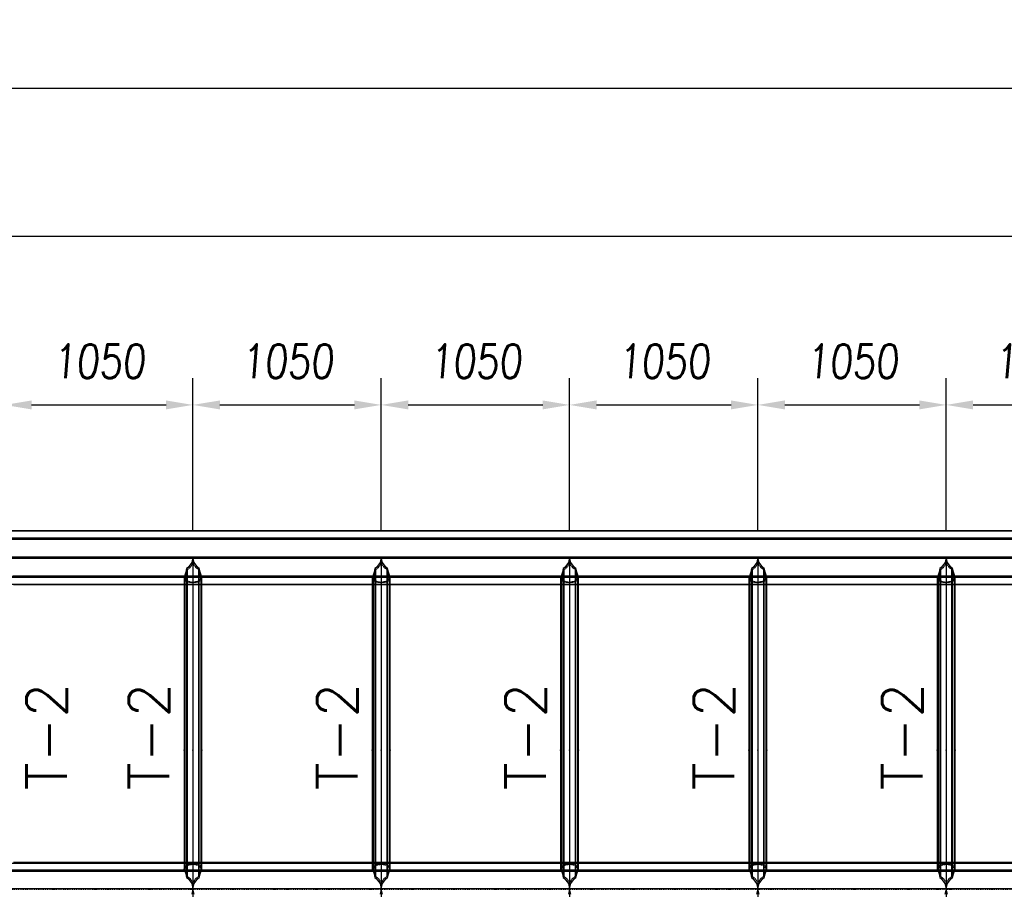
# Model space of a CAD drawing. Extents: x 463450 to 504470, y 98709 to 135344.
# Tile 15 of 20: x 468953 to 474442, y 129712 to 134562. Entities that reach past the tile are written whole.
import ezdxf
from ezdxf.enums import TextEntityAlignment as Align

# ---------------------------------------------------------------- set-up
doc = ezdxf.new("R2010")
doc.units = 0
doc.header["$LTSCALE"] = 10
doc.header["$MEASUREMENT"] = 0
doc.linetypes.add('DASHDOT', pattern=[1, 0.5, -0.25, 0, -0.25])
doc.linetypes.add('HIDDEN', pattern=[0.375, 0.25, -0.125])
doc.layers.get('0').update_dxf_attribs({"linetype": 'CONTINUOUS'})
doc.layers.get('Defpoints').update_dxf_attribs({"linetype": 'CONTINUOUS'})
for name, color, linetype in [('A', 2, 'DASHDOT'), ('COTAS', 7, 'CONTINUOUS'), ('FORIR', 4, 'CONTINUOUS'), ('G', 3, 'CONTINUOUS'), ('mark3d', 2, 'CONTINUOUS'), ('TR', 6, 'HIDDEN'), ('TXT1', 7, 'CONTINUOUS')]:
    doc.layers.add(name, color=color, linetype=linetype)
doc.styles.add('PADRAO MTL', font='txt.shx', dxfattribs={"width": 0.8, "oblique": 5})
doc.styles.add('POS', font='ROMANS', dxfattribs={"width": 0.7})
doc.styles.get("Standard").update_dxf_attribs({"font": 'txt.shx', "width": 0.7, "oblique": 5})
doc.dimstyles.new('1-75', dxfattribs={"dimscale": 75, "dimtxt": 2.5, "dimasz": 2, "dimexe": 2, "dimexo": 2, "dimgap": 2, "dimtad": 1, "dimdec": 0, "dimdsep": 46, "dimtxsty": 'PADRAO MTL', "dimcen": 3, "dimclrd": 1, "dimclre": 1, "dimclrt": 7, "dimadec": 0, "dimazin": 0, "dimtfac": 1, "dimtdec": 0, "dimtmove": 0, "dimatfit": 3, "dimfxl": 1, "dimtfill": 1, "dimtolj": 1, "dimarcsym": 0})

# ---------------------------------------------------------------- blocks, each defined once
blk = doc.blocks.new('3D_INFOM')
blk.add_point((0, 0))
at = {"layer": 'FORIR', "flags": 1}
blk.add_attdef('MARK', (7.6, -4.3), '', height=5.26, dxfattribs=at)
blk = doc.blocks.new('3D_INFOTEXT')
blk.add_point((0, 0))
at = {"flags": 1}
for tag, p in [('MAR_PEZ', (7.2, 4.1)), ('POS_PEZ', (7.6, -4.3)), ('HANDLE', (7, -38.5)), ('LUN_PRO', (7.2, -21.9)), ('NOM_PRO', (7.6, -13.2)), ('MAT_PRO', (7.6, -30.1))]:
    blk.add_attdef(tag, p, '', height=5.26, dxfattribs=at)
blk = doc.blocks.new('*D7')
at = {"layer": 'COTAS', "color": 1, "lineweight": -2, "transparency": 16777216}
blk.add_line((483418.7, 133353.7), (468718.7, 133353.7), dxfattribs=at)
at = {"layer": 'COTAS', "color": 1, "transparency": 16777216}
for points in [[(468718.7, 133378.7), (468718.7, 133328.7), (468568.7, 133353.7)], [(483418.7, 133378.7), (483418.7, 133328.7), (483568.7, 133353.7)]]:
    blk.add_solid(points, dxfattribs=at)
at = {"layer": 'Defpoints', "color": 0, "transparency": 16777216}
for p in [(468568.7, 133353.7), (468568.7, 133353.7), (483568.7, 133353.7)]:
    blk.add_point(p, dxfattribs=at)
at = {"layer": 'COTAS', "color": 7, "transparency": 16777216, "insert": (476068.7, 133597.4), "char_height": 187.5, "attachment_point": 5, "style": 'PADRAO MTL', "bg_fill": 3, "box_fill_scale": 1.25, "bg_fill_color": 256, "bg_fill_true_color": 13158600, "bg_fill_transparency": 0}
blk.add_mtext('\\A1;15000', dxfattribs=at)
blk = doc.blocks.new('*D14')
at = {"layer": 'COTAS', "color": 1, "lineweight": -2, "transparency": 16777216}
for p, q in [((466768.7, 133653.7), (466768.7, 134327.7)), ((484618.7, 133653.7), (484618.7, 134327.7)), ((484468.7, 134177.7), (466918.7, 134177.7))]:
    blk.add_line(p, q, dxfattribs=at)
at = {"layer": 'COTAS', "color": 1, "transparency": 16777216}
for points in [[(466918.7, 134202.7), (466918.7, 134152.7), (466768.7, 134177.7)], [(484468.7, 134202.7), (484468.7, 134152.7), (484618.7, 134177.7)]]:
    blk.add_solid(points, dxfattribs=at)
at = {"layer": 'Defpoints', "color": 0, "transparency": 16777216}
for p in [(466768.7, 134177.7), (466768.7, 133503.7), (484618.7, 133503.7)]:
    blk.add_point(p, dxfattribs=at)
at = {"layer": 'COTAS', "color": 7, "transparency": 16777216, "insert": (475693.7, 134421.4), "char_height": 187.5, "attachment_point": 5, "style": 'PADRAO MTL', "bg_fill": 3, "box_fill_scale": 1.25, "bg_fill_color": 256, "bg_fill_true_color": 13158600, "bg_fill_transparency": 0}
blk.add_mtext('\\A1;17850', dxfattribs=at)
blk = doc.blocks.new('mark3d1')
at = {"layer": 'mark3d', "color": 4, "style": 'POS'}
blk.add_attdef('MARK', text='', height=3, dxfattribs=at).set_placement((7.179, -1.226), align=Align.CENTER)
blk = doc.blocks.new('*D18')
at = {"layer": 'COTAS', "color": 1, "lineweight": -2, "transparency": 16777216}
for p, q in [((468868.7, 131713.9), (468868.7, 132563.5)), ((469918.7, 131713.9), (469918.7, 132563.5)), ((469018.7, 132413.5), (469768.7, 132413.5))]:
    blk.add_line(p, q, dxfattribs=at)
at = {"layer": 'COTAS', "color": 1, "transparency": 16777216}
for points in [[(469018.7, 132438.5), (469018.7, 132388.5), (468868.7, 132413.5)], [(469768.7, 132438.5), (469768.7, 132388.5), (469918.7, 132413.5)]]:
    blk.add_solid(points, dxfattribs=at)
at = {"layer": 'Defpoints', "color": 0, "transparency": 16777216}
for p in [(469918.7, 132413.5), (468868.7, 131563.9), (469918.7, 131563.9)]:
    blk.add_point(p, dxfattribs=at)
at = {"layer": 'COTAS', "color": 7, "transparency": 16777216, "insert": (469393.7, 132657.3), "char_height": 187.5, "attachment_point": 5, "style": 'PADRAO MTL', "bg_fill": 3, "box_fill_scale": 1.25, "bg_fill_color": 256, "bg_fill_true_color": 13158600, "bg_fill_transparency": 0}
blk.add_mtext('\\A1;1050', dxfattribs=at)
blk = doc.blocks.new('*D19')
at = {"layer": 'COTAS', "color": 1, "lineweight": -2, "transparency": 16777216}
for p, q in [((469918.7, 131713.9), (469918.7, 132563.5)), ((470968.7, 131713.9), (470968.7, 132563.5)), ((470068.7, 132413.5), (470818.7, 132413.5))]:
    blk.add_line(p, q, dxfattribs=at)
at = {"layer": 'COTAS', "color": 1, "transparency": 16777216}
for points in [[(470068.7, 132438.5), (470068.7, 132388.5), (469918.7, 132413.5)], [(470818.7, 132438.5), (470818.7, 132388.5), (470968.7, 132413.5)]]:
    blk.add_solid(points, dxfattribs=at)
at = {"layer": 'Defpoints', "color": 0, "transparency": 16777216}
for p in [(470968.7, 132413.5), (469918.7, 131563.9), (470968.7, 131563.9)]:
    blk.add_point(p, dxfattribs=at)
at = {"layer": 'COTAS', "color": 7, "transparency": 16777216, "insert": (470443.7, 132657.3), "char_height": 187.5, "attachment_point": 5, "style": 'PADRAO MTL', "bg_fill": 3, "box_fill_scale": 1.25, "bg_fill_color": 256, "bg_fill_true_color": 13158600, "bg_fill_transparency": 0}
blk.add_mtext('\\A1;1050', dxfattribs=at)
blk = doc.blocks.new('*D20')
at = {"layer": 'COTAS', "color": 1, "lineweight": -2, "transparency": 16777216}
for p, q in [((470968.7, 131713.9), (470968.7, 132563.5)), ((472018.7, 131713.9), (472018.7, 132563.5)), ((471118.7, 132413.5), (471868.7, 132413.5))]:
    blk.add_line(p, q, dxfattribs=at)
at = {"layer": 'COTAS', "color": 1, "transparency": 16777216}
for points in [[(471118.7, 132438.5), (471118.7, 132388.5), (470968.7, 132413.5)], [(471868.7, 132438.5), (471868.7, 132388.5), (472018.7, 132413.5)]]:
    blk.add_solid(points, dxfattribs=at)
at = {"layer": 'Defpoints', "color": 0, "transparency": 16777216}
for p in [(472018.7, 132413.5), (470968.7, 131563.9), (472018.7, 131563.9)]:
    blk.add_point(p, dxfattribs=at)
at = {"layer": 'COTAS', "color": 7, "transparency": 16777216, "insert": (471493.7, 132657.3), "char_height": 187.5, "attachment_point": 5, "style": 'PADRAO MTL', "bg_fill": 3, "box_fill_scale": 1.25, "bg_fill_color": 256, "bg_fill_true_color": 13158600, "bg_fill_transparency": 0}
blk.add_mtext('\\A1;1050', dxfattribs=at)
blk = doc.blocks.new('*D21')
at = {"layer": 'COTAS', "color": 1, "lineweight": -2, "transparency": 16777216}
for p, q in [((472018.7, 131713.9), (472018.7, 132563.5)), ((473068.7, 131713.9), (473068.7, 132563.5)), ((472168.7, 132413.5), (472918.7, 132413.5))]:
    blk.add_line(p, q, dxfattribs=at)
at = {"layer": 'COTAS', "color": 1, "transparency": 16777216}
for points in [[(472168.7, 132438.5), (472168.7, 132388.5), (472018.7, 132413.5)], [(472918.7, 132438.5), (472918.7, 132388.5), (473068.7, 132413.5)]]:
    blk.add_solid(points, dxfattribs=at)
at = {"layer": 'Defpoints', "color": 0, "transparency": 16777216}
for p in [(473068.7, 132413.5), (472018.7, 131563.9), (473068.7, 131563.9)]:
    blk.add_point(p, dxfattribs=at)
at = {"layer": 'COTAS', "color": 7, "transparency": 16777216, "insert": (472543.7, 132657.3), "char_height": 187.5, "attachment_point": 5, "style": 'PADRAO MTL', "bg_fill": 3, "box_fill_scale": 1.25, "bg_fill_color": 256, "bg_fill_true_color": 13158600, "bg_fill_transparency": 0}
blk.add_mtext('\\A1;1050', dxfattribs=at)
blk = doc.blocks.new('*D22')
at = {"layer": 'COTAS', "color": 1, "lineweight": -2, "transparency": 16777216}
for p, q in [((473068.7, 131713.9), (473068.7, 132563.5)), ((474118.7, 131713.9), (474118.7, 132563.5)), ((473218.7, 132413.5), (473968.7, 132413.5))]:
    blk.add_line(p, q, dxfattribs=at)
at = {"layer": 'COTAS', "color": 1, "transparency": 16777216}
for points in [[(473218.7, 132438.5), (473218.7, 132388.5), (473068.7, 132413.5)], [(473968.7, 132438.5), (473968.7, 132388.5), (474118.7, 132413.5)]]:
    blk.add_solid(points, dxfattribs=at)
at = {"layer": 'Defpoints', "color": 0, "transparency": 16777216}
for p in [(474118.7, 132413.5), (473068.7, 131563.9), (474118.7, 131563.9)]:
    blk.add_point(p, dxfattribs=at)
at = {"layer": 'COTAS', "color": 7, "transparency": 16777216, "insert": (473593.7, 132657.3), "char_height": 187.5, "attachment_point": 5, "style": 'PADRAO MTL', "bg_fill": 3, "box_fill_scale": 1.25, "bg_fill_color": 256, "bg_fill_true_color": 13158600, "bg_fill_transparency": 0}
blk.add_mtext('\\A1;1050', dxfattribs=at)
blk = doc.blocks.new('*D23')
at = {"layer": 'COTAS', "color": 1, "lineweight": -2, "transparency": 16777216}
for p, q in [((474118.7, 131713.9), (474118.7, 132563.5)), ((475168.7, 131713.9), (475168.7, 132563.5)), ((474268.7, 132413.5), (475018.7, 132413.5))]:
    blk.add_line(p, q, dxfattribs=at)
at = {"layer": 'COTAS', "color": 1, "transparency": 16777216}
for points in [[(474268.7, 132438.5), (474268.7, 132388.5), (474118.7, 132413.5)], [(475018.7, 132438.5), (475018.7, 132388.5), (475168.7, 132413.5)]]:
    blk.add_solid(points, dxfattribs=at)
at = {"layer": 'Defpoints', "color": 0, "transparency": 16777216}
for p in [(475168.7, 132413.5), (474118.7, 131563.9), (475168.7, 131563.9)]:
    blk.add_point(p, dxfattribs=at)
at = {"layer": 'COTAS', "color": 7, "transparency": 16777216, "insert": (474643.7, 132657.3), "char_height": 187.5, "attachment_point": 5, "style": 'PADRAO MTL', "bg_fill": 3, "box_fill_scale": 1.25, "bg_fill_color": 256, "bg_fill_true_color": 13158600, "bg_fill_transparency": 0}
blk.add_mtext('\\A1;1050', dxfattribs=at)

msp = doc.modelspace()

# ---------------------------------------------------------------- linework, layer by layer
at = {"layer": 'A'}
msp.add_line((464054.1, 129712.4), (485383.1, 129712.4), dxfattribs=at)
at = {"layer": 'G'}
for p, q in [((484618.7, 131711.4), (466768.7, 131711.4)), ((484574.8, 131669.6), (466812.6, 131669.6)), ((484468.7, 131564.4), (466918.7, 131564.4)), ((469918.7, 131563.9), (469911.9, 131535.1)), ((469925.5, 131535.1), (469918.7, 131563.9)), ((469918.7, 131563.9), (469918.7, 129714.7)), ((470968.7, 131563.9), (470961.9, 131535.1)), ((470975.5, 131535.1), (470968.7, 131563.9)), ((470968.7, 131563.9), (470968.7, 129714.7)), ((472018.7, 131563.9), (472011.9, 131535.1)), ((472025.5, 131535.1), (472018.7, 131563.9)), ((472018.7, 131563.9), (472018.7, 129714.7)), ((473068.7, 131563.9), (473061.9, 131535.1)), ((473075.5, 131535.1), (473068.7, 131563.9)), ((473068.7, 131563.9), (473068.7, 129714.7)), ((474118.7, 131563.9), (474111.9, 131535.1)), ((474125.5, 131535.1), (474118.7, 131563.9)), ((474118.7, 131563.9), (474118.7, 129714.7)), ((469883.3, 131500.6), (469879, 131480.6)), ((469891.2, 131506.8), (469883.3, 131500.6)), ((469883.3, 131500.6), (469883.3, 129777.8)), ((469911.9, 131535.1), (469891.2, 131506.8)), ((469946.1, 131506.8), (469925.5, 131535.1)), ((469954.1, 131500.6), (469946.1, 131506.8)), ((469958.4, 131480.6), (469954.1, 131500.6)), ((469954.1, 129777.8), (469954.1, 131500.6)), ((470933.3, 131500.6), (470929, 131480.6)), ((470941.2, 131506.8), (470933.3, 131500.6)), ((470933.3, 131500.6), (470933.3, 129777.8)), ((470961.9, 131535.1), (470941.2, 131506.8)), ((470996.1, 131506.8), (470975.5, 131535.1)), ((471004.1, 131500.6), (470996.1, 131506.8)), ((471008.4, 131480.6), (471004.1, 131500.6)), ((471004.1, 129777.8), (471004.1, 131500.6)), ((471983.3, 131500.6), (471979, 131480.6)), ((471991.2, 131506.8), (471983.3, 131500.6)), ((471983.3, 131500.6), (471983.3, 129777.8)), ((472011.9, 131535.1), (471991.2, 131506.8)), ((472046.1, 131506.8), (472025.5, 131535.1)), ((472054.1, 131500.6), (472046.1, 131506.8)), ((472058.4, 131480.6), (472054.1, 131500.6)), ((472054.1, 129777.8), (472054.1, 131500.6)), ((473033.3, 131500.6), (473029, 131480.6)), ((473041.2, 131506.8), (473033.3, 131500.6)), ((473033.3, 131500.6), (473033.3, 129777.8)), ((473061.9, 131535.1), (473041.2, 131506.8)), ((473096.1, 131506.8), (473075.5, 131535.1)), ((473104.1, 131500.6), (473096.1, 131506.8)), ((473108.4, 131480.6), (473104.1, 131500.6)), ((473104.1, 129777.8), (473104.1, 131500.6)), ((474083.3, 131500.6), (474079, 131480.6)), ((474091.2, 131506.8), (474083.3, 131500.6)), ((474083.3, 131500.6), (474083.3, 129777.8)), ((474111.9, 131535.1), (474091.2, 131506.8)), ((474146.1, 131506.8), (474125.5, 131535.1)), ((474154.1, 131500.6), (474146.1, 131506.8)), ((474158.4, 131480.6), (474154.1, 131500.6)), ((474154.1, 129777.8), (474154.1, 131500.6)), ((469871.2, 131457.5), (468916.2, 131457.5)), ((469871.2, 131457.5), (469868.7, 131452.4)), ((469868.7, 131452.4), (469868.7, 129824.7)), ((469879, 131480.6), (469871.2, 131457.5)), ((469966.2, 131457.5), (469958.4, 131480.6)), ((469968.7, 131452.4), (469966.2, 131457.5)), ((470921.2, 131457.5), (469966.2, 131457.5)), ((469968.7, 129824.7), (469968.7, 131452.4)), ((470921.2, 131457.5), (470918.7, 131452.4)), ((470918.7, 131452.4), (470918.7, 129824.7)), ((470929, 131480.6), (470921.2, 131457.5)), ((471016.2, 131457.5), (471008.4, 131480.6)), ((471018.7, 131452.4), (471016.2, 131457.5)), ((471971.2, 131457.5), (471016.2, 131457.5)), ((471018.7, 129824.7), (471018.7, 131452.4)), ((471971.2, 131457.5), (471968.7, 131452.4)), ((471968.7, 131452.4), (471968.7, 129824.7)), ((471979, 131480.6), (471971.2, 131457.5)), ((472066.2, 131457.5), (472058.4, 131480.6)), ((472068.7, 131452.4), (472066.2, 131457.5)), ((473021.2, 131457.5), (472066.2, 131457.5)), ((472068.7, 129824.7), (472068.7, 131452.4)), ((473021.2, 131457.5), (473018.7, 131452.4)), ((473018.7, 131452.4), (473018.7, 129824.7)), ((473029, 131480.6), (473021.2, 131457.5)), ((473116.2, 131457.5), (473108.4, 131480.6)), ((473118.7, 131452.4), (473116.2, 131457.5)), ((474071.2, 131457.5), (473116.2, 131457.5)), ((473118.7, 129824.7), (473118.7, 131452.4)), ((474071.2, 131457.5), (474068.7, 131452.4)), ((474068.7, 131452.4), (474068.7, 129824.7)), ((474079, 131480.6), (474071.2, 131457.5)), ((474166.2, 131457.5), (474158.4, 131480.6)), ((474168.7, 131452.4), (474166.2, 131457.5)), ((475121.2, 131457.5), (474166.2, 131457.5)), ((474168.7, 129824.7), (474168.7, 131452.4)), ((468918.7, 131411.4), (469868.7, 131411.4)), ((469968.7, 131411.4), (470918.7, 131411.4)), ((471018.7, 131411.4), (471968.7, 131411.4)), ((472068.7, 131411.4), (473018.7, 131411.4)), ((473118.7, 131411.4), (474068.7, 131411.4)), ((474168.7, 131411.4), (475118.7, 131411.4)), ((469868.7, 129861.7), (468918.7, 129861.7)), ((470918.7, 129861.7), (469968.7, 129861.7)), ((471968.7, 129861.7), (471018.7, 129861.7)), ((473018.7, 129861.7), (472068.7, 129861.7)), ((474068.7, 129861.7), (473118.7, 129861.7)), ((475118.7, 129861.7), (474168.7, 129861.7)), ((469868.7, 129824.7), (469871.2, 129819.9)), ((469871.2, 129819.9), (469878.9, 129797.5)), ((469878.9, 129797.5), (469883.3, 129777.8)), ((469954.1, 129777.8), (469958.5, 129797.5)), ((469958.5, 129797.5), (469966.2, 129819.9)), ((469966.2, 129819.9), (469968.7, 129824.7)), ((470918.7, 129824.7), (470921.2, 129819.9)), ((470921.2, 129819.9), (470928.9, 129797.5)), ((470928.9, 129797.5), (470933.3, 129777.8)), ((471004.1, 129777.8), (471008.5, 129797.5)), ((471008.5, 129797.5), (471016.2, 129819.9)), ((471016.2, 129819.9), (471018.7, 129824.7)), ((471968.7, 129824.7), (471971.2, 129819.9)), ((471971.2, 129819.9), (471978.9, 129797.5)), ((471978.9, 129797.5), (471983.3, 129777.8)), ((472054.1, 129777.8), (472058.5, 129797.5)), ((472058.5, 129797.5), (472066.2, 129819.9)), ((472066.2, 129819.9), (472068.7, 129824.7)), ((473018.7, 129824.7), (473021.2, 129819.9)), ((473021.2, 129819.9), (473028.9, 129797.5)), ((473028.9, 129797.5), (473033.3, 129777.8)), ((473104.1, 129777.8), (473108.5, 129797.5)), ((473108.5, 129797.5), (473116.2, 129819.9)), ((473116.2, 129819.9), (473118.7, 129824.7)), ((474068.7, 129824.7), (474071.2, 129819.9)), ((474071.2, 129819.9), (474078.9, 129797.5)), ((474078.9, 129797.5), (474083.3, 129777.8)), ((474154.1, 129777.8), (474158.5, 129797.5)), ((474158.5, 129797.5), (474166.2, 129819.9)), ((474166.2, 129819.9), (474168.7, 129824.7)), ((469883.3, 129777.8), (469891, 129771.9)), ((469891, 129771.9), (469911.6, 129743.9)), ((469911.6, 129743.9), (469918.6, 129714.7)), ((469918.8, 129714.7), (469925.8, 129743.9)), ((469925.8, 129743.9), (469946.4, 129771.9)), ((469946.4, 129771.9), (469954.1, 129777.8)), ((470933.3, 129777.8), (470941, 129771.9)), ((470941, 129771.9), (470961.6, 129743.9)), ((470961.6, 129743.9), (470968.6, 129714.7)), ((470968.8, 129714.7), (470975.8, 129743.9)), ((470975.8, 129743.9), (470996.4, 129771.9)), ((470996.4, 129771.9), (471004.1, 129777.8)), ((471983.3, 129777.8), (471991, 129771.9)), ((471991, 129771.9), (472011.6, 129743.9)), ((472011.6, 129743.9), (472018.6, 129714.7)), ((472018.8, 129714.7), (472025.8, 129743.9)), ((472025.8, 129743.9), (472046.4, 129771.9)), ((472046.4, 129771.9), (472054.1, 129777.8)), ((473033.3, 129777.8), (473041, 129771.9)), ((473041, 129771.9), (473061.6, 129743.9)), ((473061.6, 129743.9), (473068.6, 129714.7)), ((473068.8, 129714.7), (473075.8, 129743.9)), ((473075.8, 129743.9), (473096.4, 129771.9)), ((473096.4, 129771.9), (473104.1, 129777.8)), ((474083.3, 129777.8), (474091, 129771.9)), ((474091, 129771.9), (474111.6, 129743.9)), ((474111.6, 129743.9), (474118.6, 129714.7)), ((474118.8, 129714.7), (474125.8, 129743.9)), ((474125.8, 129743.9), (474146.4, 129771.9)), ((474146.4, 129771.9), (474154.1, 129777.8)), ((469918.6, 129714.7), (468868.8, 129714.7)), ((469918.6, 129714.7), (469911.6, 129685.4)), ((469918.6, 129714.7), (469918.7, 129714.7)), ((469918.7, 129714.7), (469918.7, 122566.2)), ((469918.8, 129714.7), (469918.7, 129714.7)), ((469925.8, 129685.4), (469918.8, 129714.7)), ((470968.6, 129714.7), (469918.8, 129714.7)), ((470968.6, 129714.7), (470961.6, 129685.4)), ((470968.6, 129714.7), (470968.7, 129714.7)), ((470968.7, 129714.7), (470968.7, 122566.2)), ((470968.8, 129714.7), (470968.7, 129714.7)), ((470975.8, 129685.4), (470968.8, 129714.7)), ((472018.6, 129714.7), (470968.8, 129714.7)), ((472018.6, 129714.7), (472011.6, 129685.4)), ((472018.6, 129714.7), (472018.7, 129714.7)), ((472018.7, 129714.7), (472018.7, 122566.2)), ((472018.7, 129714.7), (472018.8, 129714.7)), ((472025.8, 129685.4), (472018.8, 129714.7)), ((473068.6, 129714.7), (472018.8, 129714.7)), ((473068.6, 129714.7), (473061.6, 129685.4)), ((473068.6, 129714.7), (473068.7, 129714.7)), ((473068.7, 129714.7), (473068.7, 122566.2)), ((473068.7, 129714.7), (473068.8, 129714.7)), ((473075.8, 129685.4), (473068.8, 129714.7)), ((474118.6, 129714.7), (473068.8, 129714.7)), ((474118.6, 129714.7), (474111.6, 129685.4)), ((474118.7, 129714.7), (474118.6, 129714.7)), ((474118.7, 129714.7), (474118.7, 122566.2)), ((474118.7, 129714.7), (474118.8, 129714.7)), ((474125.8, 129685.4), (474118.8, 129714.7)), ((475168.6, 129714.7), (474118.8, 129714.7))]:
    msp.add_line(p, q, dxfattribs=at)
at = {"layer": 'TR'}
for p, q in [((484616, 131708.7), (466771.3, 131708.7)), ((466812.6, 131665.3), (484574.8, 131665.3)), ((466814.5, 131667.7), (484572.9, 131667.7)), ((484572.9, 131663.5), (466814.5, 131663.5)), ((466918.7, 131564.4), (484468.7, 131564.4)), ((484468.7, 131558.5), (466918.7, 131558.5)), ((466918.7, 131558.4), (484468.7, 131558.4)), ((469886.7, 131494.3), (469883.7, 131480.6)), ((469902.7, 131506.8), (469886.7, 131494.3)), ((469886.7, 131494.3), (469886.7, 129784)), ((469918.7, 131528.7), (469902.7, 131506.8)), ((469934.7, 131506.8), (469918.7, 131528.7)), ((469950.7, 131494.3), (469934.7, 131506.8)), ((469950.7, 129784), (469950.7, 131494.3)), ((469953.7, 131480.6), (469950.7, 131494.3)), ((470936.7, 131494.3), (470933.7, 131480.6)), ((470952.7, 131506.8), (470936.7, 131494.3)), ((470936.7, 131494.3), (470936.7, 129784)), ((470968.7, 131528.7), (470952.7, 131506.8)), ((470984.7, 131506.8), (470968.7, 131528.7)), ((471000.7, 131494.3), (470984.7, 131506.8)), ((471000.7, 129784), (471000.7, 131494.3)), ((471003.7, 131480.6), (471000.7, 131494.3)), ((471986.7, 131494.3), (471983.7, 131480.6)), ((472002.7, 131506.8), (471986.7, 131494.3)), ((471986.7, 131494.3), (471986.7, 129784)), ((472018.7, 131528.7), (472002.7, 131506.8)), ((472034.7, 131506.8), (472018.7, 131528.7)), ((472050.7, 131494.3), (472034.7, 131506.8)), ((472050.7, 129784), (472050.7, 131494.3)), ((472053.7, 131480.6), (472050.7, 131494.3)), ((473036.7, 131494.3), (473033.7, 131480.6)), ((473052.7, 131506.8), (473036.7, 131494.3)), ((473036.7, 131494.3), (473036.7, 129784)), ((473068.7, 131528.7), (473052.7, 131506.8)), ((473084.7, 131506.8), (473068.7, 131528.7)), ((473100.7, 131494.3), (473084.7, 131506.8)), ((473100.7, 129784), (473100.7, 131494.3)), ((473103.7, 131480.6), (473100.7, 131494.3)), ((474086.7, 131494.3), (474083.7, 131480.6)), ((474102.7, 131506.8), (474086.7, 131494.3)), ((474086.7, 131494.3), (474086.7, 129784)), ((474118.7, 131528.7), (474102.7, 131506.8)), ((474134.7, 131506.8), (474118.7, 131528.7)), ((474150.7, 131494.3), (474134.7, 131506.8)), ((474150.7, 129784), (474150.7, 131494.3)), ((474153.7, 131480.6), (474150.7, 131494.3)), ((467022.9, 131459.3), (484364.5, 131459.3)), ((484364.5, 131455.2), (467022.9, 131455.2)), ((467024.8, 131453.2), (484362.6, 131453.2)), ((469875.6, 131438.4), (469868.7, 131452.4)), ((469966.2, 131457.5), (469871.2, 131457.5)), ((469876, 131457.5), (469873.4, 131452.4)), ((469880.3, 131438.4), (469873.4, 131452.4)), ((469873.4, 131452.4), (469873.4, 129824.7)), ((469883.3, 131428), (469875.6, 131438.4)), ((469883.7, 131480.6), (469876, 131457.5)), ((469886.7, 131429.9), (469880.3, 131438.4)), ((469900.7, 131424), (469883.3, 131428)), ((469912.2, 131424), (469886.7, 131429.9)), ((469950.7, 131429.9), (469925.2, 131424)), ((469954.1, 131428), (469936.7, 131424)), ((469957.1, 131438.4), (469950.7, 131429.9)), ((469961.4, 131457.5), (469953.7, 131480.6)), ((469961.8, 131438.4), (469954.1, 131428)), ((469963.9, 131452.4), (469957.1, 131438.4)), ((469963.9, 131452.4), (469961.4, 131457.5)), ((469968.7, 131452.4), (469961.8, 131438.4)), ((469963.9, 129824.7), (469963.9, 131452.4)), ((470925.6, 131438.4), (470918.7, 131452.4)), ((471016.2, 131457.5), (470921.2, 131457.5)), ((470926, 131457.5), (470923.4, 131452.4)), ((470930.3, 131438.4), (470923.4, 131452.4)), ((470923.4, 131452.4), (470923.4, 129824.7)), ((470933.3, 131428), (470925.6, 131438.4)), ((470933.7, 131480.6), (470926, 131457.5)), ((470936.7, 131429.9), (470930.3, 131438.4)), ((470950.7, 131424), (470933.3, 131428)), ((470962.2, 131424), (470936.7, 131429.9)), ((471000.7, 131429.9), (470975.2, 131424)), ((471004.1, 131428), (470986.7, 131424)), ((471007.1, 131438.4), (471000.7, 131429.9)), ((471011.4, 131457.5), (471003.7, 131480.6)), ((471011.8, 131438.4), (471004.1, 131428)), ((471013.9, 131452.4), (471007.1, 131438.4)), ((471013.9, 131452.4), (471011.4, 131457.5)), ((471018.7, 131452.4), (471011.8, 131438.4)), ((471013.9, 129824.7), (471013.9, 131452.4)), ((471975.6, 131438.4), (471968.7, 131452.4)), ((472066.2, 131457.5), (471971.2, 131457.5)), ((471976, 131457.5), (471973.4, 131452.4)), ((471980.3, 131438.4), (471973.4, 131452.4)), ((471973.4, 131452.4), (471973.4, 129824.7)), ((471983.3, 131428), (471975.6, 131438.4)), ((471983.7, 131480.6), (471976, 131457.5)), ((471986.7, 131429.9), (471980.3, 131438.4)), ((472000.7, 131424), (471983.3, 131428)), ((472012.2, 131424), (471986.7, 131429.9)), ((472050.7, 131429.9), (472025.2, 131424)), ((472054.1, 131428), (472036.7, 131424)), ((472057.1, 131438.4), (472050.7, 131429.9)), ((472061.4, 131457.5), (472053.7, 131480.6)), ((472061.8, 131438.4), (472054.1, 131428)), ((472063.9, 131452.4), (472057.1, 131438.4)), ((472063.9, 131452.4), (472061.4, 131457.5)), ((472068.7, 131452.4), (472061.8, 131438.4)), ((472063.9, 129824.7), (472063.9, 131452.4)), ((473025.6, 131438.4), (473018.7, 131452.4)), ((473116.2, 131457.5), (473021.2, 131457.5)), ((473026, 131457.5), (473023.4, 131452.4)), ((473030.3, 131438.4), (473023.4, 131452.4)), ((473023.4, 131452.4), (473023.4, 129824.7)), ((473033.3, 131428), (473025.6, 131438.4)), ((473033.7, 131480.6), (473026, 131457.5)), ((473036.7, 131429.9), (473030.3, 131438.4)), ((473050.7, 131424), (473033.3, 131428)), ((473062.2, 131424), (473036.7, 131429.9)), ((473100.7, 131429.9), (473075.2, 131424)), ((473104.1, 131428), (473086.7, 131424)), ((473107.1, 131438.4), (473100.7, 131429.9)), ((473111.4, 131457.5), (473103.7, 131480.6)), ((473111.8, 131438.4), (473104.1, 131428)), ((473113.9, 131452.4), (473107.1, 131438.4)), ((473113.9, 131452.4), (473111.4, 131457.5)), ((473118.7, 131452.4), (473111.8, 131438.4)), ((473113.9, 129824.7), (473113.9, 131452.4)), ((474075.6, 131438.4), (474068.7, 131452.4)), ((474166.2, 131457.5), (474071.2, 131457.5)), ((474076, 131457.5), (474073.4, 131452.4)), ((474080.3, 131438.4), (474073.4, 131452.4)), ((474073.4, 131452.4), (474073.4, 129824.7)), ((474083.3, 131428), (474075.6, 131438.4)), ((474083.7, 131480.6), (474076, 131457.5)), ((474086.7, 131429.9), (474080.3, 131438.4)), ((474100.7, 131424), (474083.3, 131428)), ((474112.2, 131424), (474086.7, 131429.9)), ((474150.7, 131429.9), (474125.2, 131424)), ((474154.1, 131428), (474136.7, 131424)), ((474157.1, 131438.4), (474150.7, 131429.9)), ((474161.4, 131457.5), (474153.7, 131480.6)), ((474161.8, 131438.4), (474154.1, 131428)), ((474163.9, 131452.4), (474157.1, 131438.4)), ((474163.9, 131452.4), (474161.4, 131457.5)), ((474168.7, 131452.4), (474161.8, 131438.4)), ((474163.9, 129824.7), (474163.9, 131452.4)), ((467066, 131414.1), (484321.3, 131414.1)), ((469868.7, 131411.4), (469968.7, 131411.4)), ((469918.7, 131421.6), (469900.7, 131424)), ((469918.7, 131423.1), (469912.2, 131424)), ((469936.7, 131424), (469918.7, 131421.6)), ((469925.2, 131424), (469918.7, 131423.1)), ((470918.7, 131411.4), (471018.7, 131411.4)), ((470968.7, 131421.6), (470950.7, 131424)), ((470968.7, 131423.1), (470962.2, 131424)), ((470986.7, 131424), (470968.7, 131421.6)), ((470975.2, 131424), (470968.7, 131423.1)), ((471968.7, 131411.4), (472068.7, 131411.4)), ((472018.7, 131421.6), (472000.7, 131424)), ((472018.7, 131423.1), (472012.2, 131424)), ((472036.7, 131424), (472018.7, 131421.6)), ((472025.2, 131424), (472018.7, 131423.1)), ((473018.7, 131411.4), (473118.7, 131411.4)), ((473068.7, 131421.6), (473050.7, 131424)), ((473068.7, 131423.1), (473062.2, 131424)), ((473086.7, 131424), (473068.7, 131421.6)), ((473075.2, 131424), (473068.7, 131423.1)), ((474068.7, 131411.4), (474168.7, 131411.4)), ((474118.7, 131421.6), (474100.7, 131424)), ((474118.7, 131423.1), (474112.2, 131424)), ((474136.7, 131424), (474118.7, 131421.6)), ((474125.2, 131424), (474118.7, 131423.1)), ((483528, 129855.4), (467068.7, 129855.4)), ((469968.7, 129861.7), (469868.7, 129861.7)), ((469868.7, 129824.7), (469875.6, 129838.1)), ((469873.4, 129824.7), (469880.4, 129838.1)), ((469875.6, 129838.1), (469883.3, 129847.7)), ((469880.4, 129838.1), (469886.7, 129846)), ((469883.3, 129847.7), (469900.9, 129851.4)), ((469886.7, 129846), (469912.4, 129851.4)), ((469900.9, 129851.4), (469918.7, 129853.5)), ((469912.4, 129851.4), (469918.7, 129852.2)), ((469918.7, 129853.5), (469936.5, 129851.4)), ((469918.7, 129852.2), (469925, 129851.4)), ((469925, 129851.4), (469950.7, 129846)), ((469936.5, 129851.4), (469954.1, 129847.7)), ((469950.7, 129846), (469957, 129838.1)), ((469954.1, 129847.7), (469961.8, 129838.1)), ((469957, 129838.1), (469963.9, 129824.7)), ((469961.8, 129838.1), (469968.7, 129824.7)), ((471018.7, 129861.7), (470918.7, 129861.7)), ((470918.7, 129824.7), (470925.6, 129838.1)), ((470923.4, 129824.7), (470930.4, 129838.1)), ((470925.6, 129838.1), (470933.3, 129847.7)), ((470930.4, 129838.1), (470936.7, 129846)), ((470933.3, 129847.7), (470950.9, 129851.4)), ((470936.7, 129846), (470962.4, 129851.4)), ((470950.9, 129851.4), (470968.7, 129853.5)), ((470962.4, 129851.4), (470968.7, 129852.2)), ((470968.7, 129853.5), (470986.5, 129851.4)), ((470968.7, 129852.2), (470975, 129851.4)), ((470975, 129851.4), (471000.7, 129846)), ((470986.5, 129851.4), (471004.1, 129847.7)), ((471000.7, 129846), (471007, 129838.1)), ((471004.1, 129847.7), (471011.8, 129838.1)), ((471007, 129838.1), (471013.9, 129824.7)), ((471011.8, 129838.1), (471018.7, 129824.7)), ((472068.7, 129861.7), (471968.7, 129861.7)), ((471968.7, 129824.7), (471975.6, 129838.1)), ((471973.4, 129824.7), (471980.4, 129838.1)), ((471975.6, 129838.1), (471983.3, 129847.7)), ((471980.4, 129838.1), (471986.7, 129846)), ((471983.3, 129847.7), (472000.9, 129851.4)), ((471986.7, 129846), (472012.4, 129851.4)), ((472000.9, 129851.4), (472018.7, 129853.5)), ((472012.4, 129851.4), (472018.7, 129852.2)), ((472018.7, 129853.5), (472036.5, 129851.4)), ((472018.7, 129852.2), (472025, 129851.4)), ((472025, 129851.4), (472050.7, 129846)), ((472036.5, 129851.4), (472054.1, 129847.7)), ((472050.7, 129846), (472057, 129838.1)), ((472054.1, 129847.7), (472061.8, 129838.1)), ((472057, 129838.1), (472063.9, 129824.7)), ((472061.8, 129838.1), (472068.7, 129824.7)), ((473118.7, 129861.7), (473018.7, 129861.7)), ((473018.7, 129824.7), (473025.6, 129838.1)), ((473023.4, 129824.7), (473030.4, 129838.1)), ((473025.6, 129838.1), (473033.3, 129847.7)), ((473030.4, 129838.1), (473036.7, 129846)), ((473033.3, 129847.7), (473050.9, 129851.4)), ((473036.7, 129846), (473062.4, 129851.4)), ((473050.9, 129851.4), (473068.7, 129853.5)), ((473062.4, 129851.4), (473068.7, 129852.2)), ((473068.7, 129853.5), (473086.5, 129851.4)), ((473068.7, 129852.2), (473075, 129851.4)), ((473075, 129851.4), (473100.7, 129846)), ((473086.5, 129851.4), (473104.1, 129847.7)), ((473100.7, 129846), (473107, 129838.1)), ((473104.1, 129847.7), (473111.8, 129838.1)), ((473107, 129838.1), (473113.9, 129824.7)), ((473111.8, 129838.1), (473118.7, 129824.7)), ((474168.7, 129861.7), (474068.7, 129861.7)), ((474068.7, 129824.7), (474075.6, 129838.1)), ((474073.4, 129824.7), (474080.4, 129838.1)), ((474075.6, 129838.1), (474083.3, 129847.7)), ((474080.4, 129838.1), (474086.7, 129846)), ((474083.3, 129847.7), (474100.9, 129851.4)), ((474086.7, 129846), (474112.4, 129851.4)), ((474100.9, 129851.4), (474118.7, 129853.5)), ((474112.4, 129851.4), (474118.7, 129852.2)), ((474118.7, 129853.5), (474136.5, 129851.4)), ((474118.7, 129852.2), (474125, 129851.4)), ((474125, 129851.4), (474150.7, 129846)), ((474136.5, 129851.4), (474154.1, 129847.7)), ((474150.7, 129846), (474157, 129838.1)), ((474154.1, 129847.7), (474161.8, 129838.1)), ((474157, 129838.1), (474163.9, 129824.7)), ((474161.8, 129838.1), (474168.7, 129824.7)), ((483460.9, 129815.7), (467024.7, 129815.7)), ((483457.3, 129811.3), (467028.4, 129811.3)), ((467028.5, 129815.3), (483460.6, 129815.3)), ((468821.2, 129819.9), (483465.2, 129819.9)), ((469873.4, 129824.7), (469875.9, 129819.9)), ((469875.9, 129819.9), (469883.7, 129797.5)), ((469883.7, 129797.5), (469886.7, 129784)), ((469886.7, 129784), (469902.5, 129771.9)), ((469934.9, 129771.9), (469950.7, 129784)), ((469950.7, 129784), (469953.7, 129797.5)), ((469953.7, 129797.5), (469961.5, 129819.9)), ((469961.5, 129819.9), (469963.9, 129824.7)), ((470923.4, 129824.7), (470925.9, 129819.9)), ((470925.9, 129819.9), (470933.7, 129797.5)), ((470933.7, 129797.5), (470936.7, 129784)), ((470936.7, 129784), (470952.5, 129771.9)), ((470984.9, 129771.9), (471000.7, 129784)), ((471000.7, 129784), (471003.7, 129797.5)), ((471003.7, 129797.5), (471011.5, 129819.9)), ((471011.5, 129819.9), (471013.9, 129824.7)), ((471973.4, 129824.7), (471975.9, 129819.9)), ((471975.9, 129819.9), (471983.7, 129797.5)), ((471983.7, 129797.5), (471986.7, 129784)), ((471986.7, 129784), (472002.5, 129771.9)), ((472034.9, 129771.9), (472050.7, 129784)), ((472050.7, 129784), (472053.7, 129797.5)), ((472053.7, 129797.5), (472061.5, 129819.9)), ((472061.5, 129819.9), (472063.9, 129824.7)), ((473023.4, 129824.7), (473025.9, 129819.9)), ((473025.9, 129819.9), (473033.7, 129797.5)), ((473033.7, 129797.5), (473036.7, 129784)), ((473036.7, 129784), (473052.5, 129771.9)), ((473084.9, 129771.9), (473100.7, 129784)), ((473100.7, 129784), (473103.7, 129797.5)), ((473103.7, 129797.5), (473111.5, 129819.9)), ((473111.5, 129819.9), (473113.9, 129824.7)), ((474073.4, 129824.7), (474075.9, 129819.9)), ((474075.9, 129819.9), (474083.7, 129797.5)), ((474083.7, 129797.5), (474086.7, 129784)), ((474086.7, 129784), (474102.5, 129771.9)), ((474134.9, 129771.9), (474150.7, 129784)), ((474150.7, 129784), (474153.7, 129797.5)), ((474153.7, 129797.5), (474161.5, 129819.9)), ((474161.5, 129819.9), (474163.9, 129824.7)), ((469902.5, 129771.9), (469918.7, 129749.9)), ((469918.7, 129749.9), (469934.9, 129771.9)), ((470952.5, 129771.9), (470968.7, 129749.9)), ((470968.7, 129749.9), (470984.9, 129771.9)), ((472002.5, 129771.9), (472018.7, 129749.9)), ((472018.7, 129749.9), (472034.9, 129771.9)), ((473052.5, 129771.9), (473068.7, 129749.9)), ((473068.7, 129749.9), (473084.9, 129771.9)), ((474102.5, 129771.9), (474118.7, 129749.9)), ((474118.7, 129749.9), (474134.9, 129771.9)), ((483419, 129714.6), (466959.5, 129714.6)), ((469918.6, 129714.7), (469918.8, 129714.7)), ((469918.8, 129714.7), (469918.6, 129714.7)), ((470968.6, 129714.7), (470968.8, 129714.7)), ((470968.8, 129714.7), (470968.6, 129714.7)), ((472018.6, 129714.7), (472018.8, 129714.7)), ((472018.8, 129714.7), (472018.6, 129714.7)), ((473068.6, 129714.7), (473068.8, 129714.7)), ((473068.8, 129714.7), (473068.6, 129714.7)), ((474118.6, 129714.7), (474118.8, 129714.7)), ((474118.8, 129714.7), (474118.6, 129714.7))]:
    msp.add_line(p, q, dxfattribs=at)

# ---------------------------------------------------------------- block references
for p in [(469868.7, 130488.8), (469968.7, 130488.8), (470918.7, 130488.8), (471018.7, 130488.8), (471968.7, 130488.8), (472068.7, 130488.8), (473018.7, 130488.8), (473118.7, 130488.8), (474068.7, 130488.8), (474168.7, 130488.8)]:
    msp.add_blockref('3D_INFOTEXT', p)
at = {"layer": 'G'}
for p in [(469918.7, 130488.8), (470968.7, 130488.8), (472018.7, 130488.8), (473068.7, 130488.8), (474118.7, 130488.8)]:
    msp.add_blockref('3D_INFOM', p, dxfattribs=at)
at = {"layer": 'TXT1', "xscale": 75, "yscale": 75, "zscale": 75, "rotation": 90}
for p in [(469123.4, 130025.5), (469693.7, 130025.5), (470743.7, 130025.5), (471793.7, 130025.5), (472843.7, 130025.5), (473893.7, 130025.5)]:
    msp.add_blockref('mark3d1', p, dxfattribs=at).add_auto_attribs({'MARK': 'T-2'})

# ---------------------------------------------------------------- dimensions: what is measured, and where the dimension line sits
at = {"layer": 'COTAS'}
dim = msp.add_linear_dim(base=(468568.7, 133353.7), p1=(483568.7, 133353.7), p2=(468568.7, 133353.7), dimstyle='1-75', dxfattribs=at)
dim.commit()
dim.dimension.update_dxf_attribs({"geometry": '*D7', "text_midpoint": (476068.7, 133597.4)})

# ---------------------------------------------------------------- next in the draw order: dimensions: what is measured, and where the dimension line sits
for base, p1, p2, picture, middle in [((466768.7, 134177.7), (484618.7, 133503.7), (466768.7, 133503.7), '*D14', (475693.7, 134421.4)), ((469918.7, 132413.5), (468868.7, 131563.9), (469918.7, 131563.9), '*D18', (469393.7, 132657.3))]:
    dim = msp.add_linear_dim(base=base, p1=p1, p2=p2, dimstyle='1-75', dxfattribs=at)
    dim.commit()
    dim.dimension.update_dxf_attribs({"geometry": picture, "text_midpoint": middle})

# ---------------------------------------------------------------- next in the draw order: dimensions: what is measured, and where the dimension line sits
dim = msp.add_linear_dim(base=(470968.7, 132413.5), p1=(469918.7, 131563.9), p2=(470968.7, 131563.9), dimstyle='1-75', dxfattribs=at)
dim.commit()
dim.dimension.update_dxf_attribs({"geometry": '*D19', "text_midpoint": (470443.7, 132657.3)})

# ---------------------------------------------------------------- next in the draw order: dimensions: what is measured, and where the dimension line sits
dim = msp.add_linear_dim(base=(472018.7, 132413.5), p1=(470968.7, 131563.9), p2=(472018.7, 131563.9), dimstyle='1-75', dxfattribs=at)
dim.commit()
dim.dimension.update_dxf_attribs({"geometry": '*D20', "text_midpoint": (471493.7, 132657.3)})

# ---------------------------------------------------------------- next in the draw order: dimensions: what is measured, and where the dimension line sits
dim = msp.add_linear_dim(base=(473068.7, 132413.5), p1=(472018.7, 131563.9), p2=(473068.7, 131563.9), dimstyle='1-75', dxfattribs=at)
dim.commit()
dim.dimension.update_dxf_attribs({"geometry": '*D21', "text_midpoint": (472543.7, 132657.3)})

# ---------------------------------------------------------------- next in the draw order: dimensions: what is measured, and where the dimension line sits
dim = msp.add_linear_dim(base=(474118.7, 132413.5), p1=(473068.7, 131563.9), p2=(474118.7, 131563.9), dimstyle='1-75', dxfattribs=at)
dim.commit()
dim.dimension.update_dxf_attribs({"geometry": '*D22', "text_midpoint": (473593.7, 132657.3)})

# ---------------------------------------------------------------- next in the draw order: dimensions: what is measured, and where the dimension line sits
dim = msp.add_linear_dim(base=(475168.7, 132413.5), p1=(474118.7, 131563.9), p2=(475168.7, 131563.9), dimstyle='1-75', dxfattribs=at)
dim.commit()
dim.dimension.update_dxf_attribs({"geometry": '*D23', "text_midpoint": (474643.7, 132657.3)})

doc.saveas('drawing.dxf')
